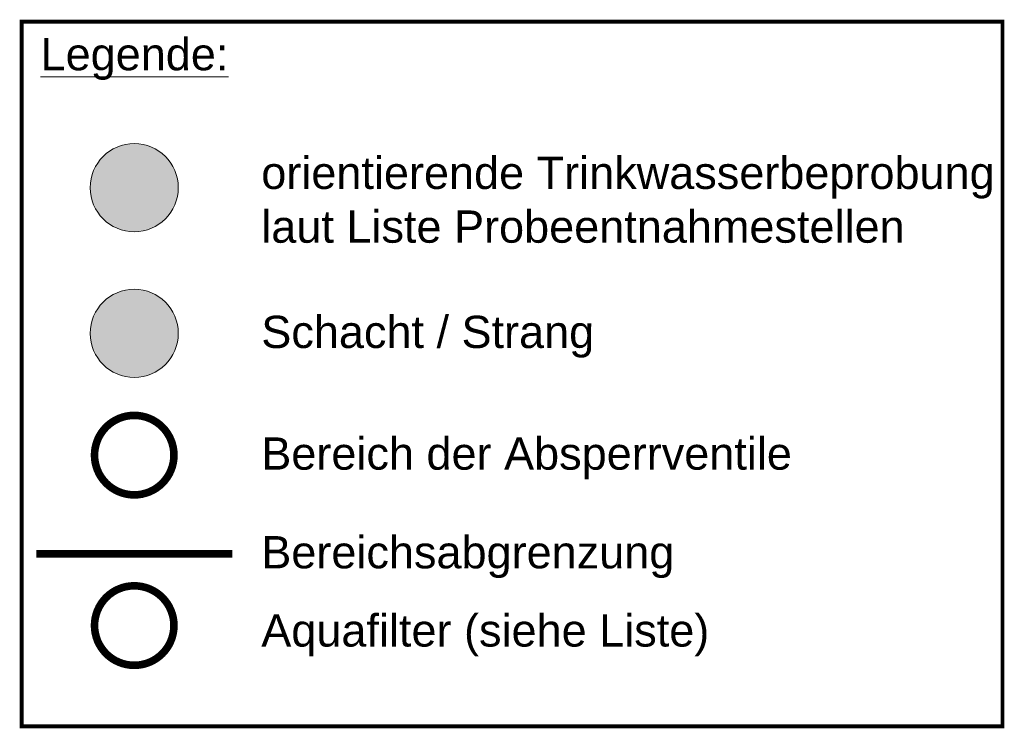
# Model space of a CAD drawing. Header units: metres. Extents: x -9 to 370, y 3 to 191.
# Tile 7 of 7: x 344 to 370, y 122 to 141. Entities that reach past the tile are written whole.
import ezdxf

# ---------------------------------------------------------------- set-up
doc = ezdxf.new("R2010")
doc.units = ezdxf.units.M
doc.header["$LTSCALE"] = 0.1
doc.linetypes.add('Strichpunkt', pattern=[25.4, 12.7, -6.35, 0, -6.35])
doc.layers.get('0').update_dxf_attribs({"lineweight": 0})
for name, color, linetype, lineweight in [('S__Aquafilter', 210, 'Continuous', 0), ('S__Beprobung_Standard', 1, 'Continuous', 0), ('S__Grenze', 4, 'Strichpunkt', 0), ('S__Schacht', 40, 'Continuous', 0)]:
    doc.layers.add(name, color=color, linetype=linetype, lineweight=lineweight)
doc.styles.add('Style-Arial', font='arial.ttf')

# ---------------------------------------------------------------- blocks, each defined once
blk = doc.blocks.new('Sym_Absperrventile')
at = {"color": 0, "linetype": 'ByBlock', "const_width": 0.1}
blk.add_lwpolyline([(0, -0.522, 1), (0, 0.522, 1), (0, -0.522, -0.209016)], format="xyb", dxfattribs=at)
blk = doc.blocks.new('Sym_Aquafilter')
at = {"color": 0, "linetype": 'ByBlock', "const_width": 0.2}
blk.add_lwpolyline([(0, -1.044, 1), (0, 1.044, 1), (0, -1.044, -0.209016)], format="xyb", dxfattribs=at)

msp = doc.modelspace()

# ---------------------------------------------------------------- hatches: boundary and pattern name
at = {"layer": 'S__Beprobung_Standard'}
h = msp.add_hatch(color=256, dxfattribs=at)
h.dxf.hatch_style = 1
h.paths.add_polyline_path([(345.679, 136.093, 1), (347.995, 136.093, 1)])
at = {"layer": 'S__Schacht'}
h = msp.add_hatch(color=256, dxfattribs=at)
h.dxf.hatch_style = 1
h.paths.add_polyline_path([(345.679, 132.267, 1), (347.995, 132.267, 1)])

# ---------------------------------------------------------------- linework, layer by layer
at = {"const_width": 0.1}
msp.add_lwpolyline([(343.876, 140.454), (369.66, 140.454), (369.66, 121.944), (343.876, 121.944)], close=True, dxfattribs=at)
at = {"layer": 'S__Beprobung_Standard'}
msp.add_circle((346.837, 136.093), 1.158, dxfattribs=at)
at = {"layer": 'S__Grenze', "const_width": 0.2}
msp.add_lwpolyline([(344.262, 126.476), (349.412, 126.476)], dxfattribs=at)
at = {"layer": 'S__Schacht'}
msp.add_circle((346.837, 132.267), 1.158, dxfattribs=at)

# ---------------------------------------------------------------- block references
at = {"color": 190, "xscale": 2, "yscale": 2, "zscale": 2}
msp.add_blockref('Sym_Absperrventile', (346.837, 129.068), dxfattribs=at)
at = {"layer": 'S__Aquafilter'}
msp.add_blockref('Sym_Aquafilter', (346.837, 124.592), dxfattribs=at)

# ---------------------------------------------------------------- texts
at = {"color": 7, "char_height": 0.84744, "attachment_point": 1, "style": 'Style-Arial'}
for s, insert, width in [('{\\LLegende:}', (344.375, 140.024), 16.90546), ('orientierende Trinkwasserbeprobung laut Liste Probeentnahmestellen', (350.177, 136.907), 19.59212), ('Schacht / Strang', (350.177, 132.729), 8.68174), ('Bereich der Absperrventile', (350.177, 129.534), 18.13174), ('Bereichsabgrenzung', (350.177, 126.942), 18.13174), ('Aquafilter (siehe Liste)', (350.177, 124.888), 18.13174)]:
    msp.add_mtext(s, dxfattribs=dict(at, insert=insert, width=width))

doc.saveas('drawing.dxf')
